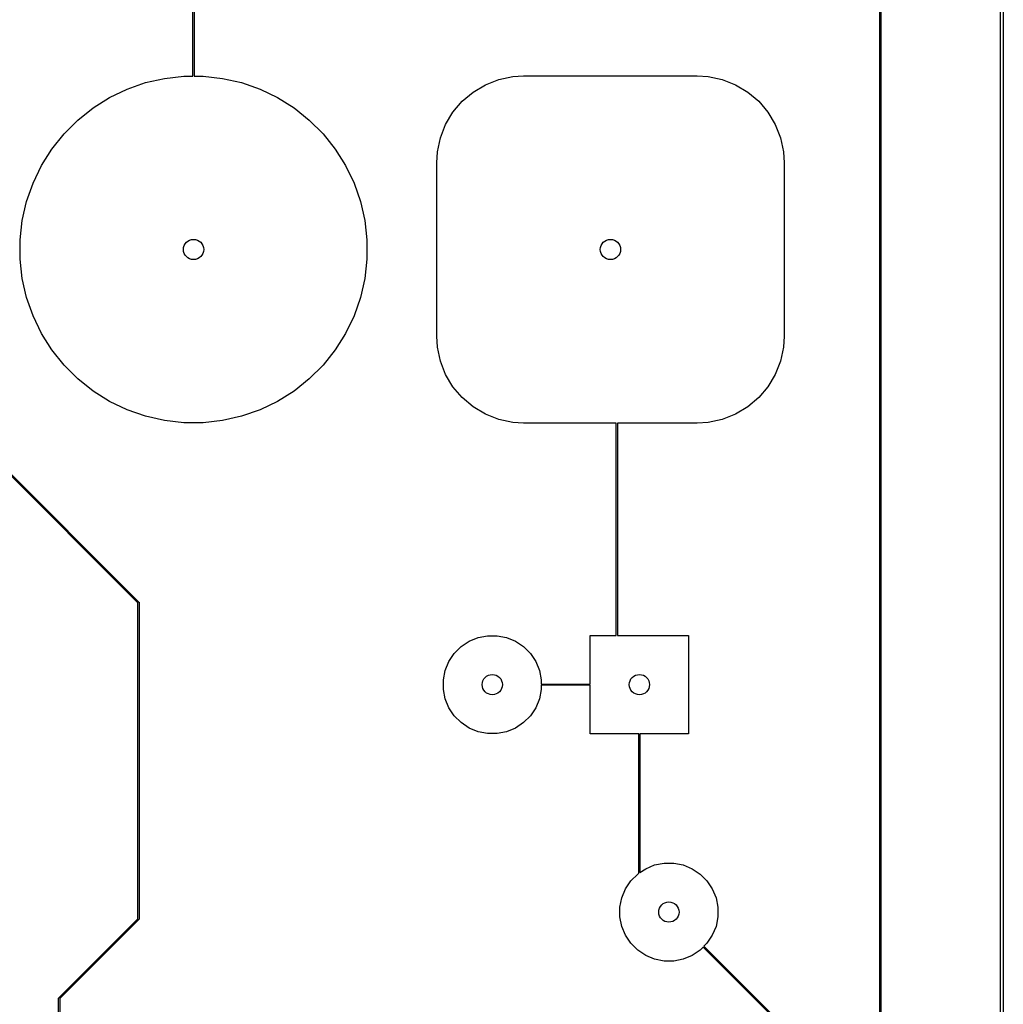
# Model space of a CAD drawing. Extents: x 122.6 to 194.2, y -146.1 to -73.8.
# Tile 9 of 11: x 177.2 to 194.2, y -117 to -100. Entities that reach past the tile are written whole.
import ezdxf

# ---------------------------------------------------------------- set-up
doc = ezdxf.new("R2010")
doc.units = 0
doc.layers.add('BLACK', color=7, linetype='CONTINUOUS')

msp = doc.modelspace()

# ---------------------------------------------------------------- linework, layer by layer
at = {"layer": 'BLACK', "linetype": 'CONTINUOUS'}
for p, q in [((194.13, -146.075), (194.13, -73.805)), ((194.18, -73.78), (194.18, -146.1)), ((192.045, -131.225858), (192.045, -98.5)), ((192.065, -98.504142), (192.065, -131.23)), ((180.185, -101.00472), (180.185, -99.83)), ((180.205, -99.834142), (180.205, -101.00472)), ((179.364493, -101.117248), (179.692481, -101.042387)), ((179.692481, -101.042387), (180.026789, -101.00472)), ((180.026789, -101.00472), (180.185, -101.00472)), ((180.205, -101.00472), (180.363211, -101.00472)), ((180.363211, -101.00472), (180.697519, -101.042387)), ((180.697519, -101.042387), (181.025507, -101.117248)), ((185.236205, -101.152414), (185.466996, -101.062359)), ((185.466996, -101.062359), (185.709461, -101.011519)), ((185.709461, -101.011519), (185.895, -101)), ((185.895, -101), (188.895, -101)), ((188.895, -101), (189.080539, -101.011519)), ((189.080539, -101.011519), (189.323004, -101.062359)), ((189.323004, -101.062359), (189.553795, -101.152414)), ((178.743843, -101.37433), (179.04695, -101.228361)), ((179.04695, -101.228361), (179.364493, -101.117248)), ((181.025507, -101.117248), (181.34305, -101.228361)), ((181.34305, -101.228361), (181.646157, -101.37433)), ((185.023385, -101.279227), (185.236205, -101.152414)), ((189.553795, -101.152414), (189.766615, -101.279227)), ((178.458986, -101.553317), (178.743843, -101.37433)), ((181.646157, -101.37433), (181.931014, -101.553317)), ((184.83434, -101.43934), (185.023385, -101.279227)), ((189.766615, -101.279227), (189.95566, -101.43934)), ((178.19596, -101.763074), (178.458986, -101.553317)), ((181.931014, -101.553317), (182.19404, -101.763074)), ((184.674227, -101.628385), (184.83434, -101.43934)), ((189.95566, -101.43934), (190.115773, -101.628385)), ((184.547414, -101.841205), (184.674227, -101.628385)), ((190.115773, -101.628385), (190.242586, -101.841205)), ((177.958074, -102.00096), (178.19596, -101.763074)), ((182.19404, -101.763074), (182.431926, -102.00096)), ((184.457359, -102.071996), (184.547414, -101.841205)), ((190.242586, -101.841205), (190.332641, -102.071996)), ((177.748317, -102.263986), (177.958074, -102.00096)), ((182.431926, -102.00096), (182.641683, -102.263986)), ((184.406519, -102.314461), (184.457359, -102.071996)), ((190.332641, -102.071996), (190.383481, -102.314461)), ((177.56933, -102.548843), (177.748317, -102.263986)), ((182.641683, -102.263986), (182.82067, -102.548843)), ((184.395, -102.5), (184.406519, -102.314461)), ((190.383481, -102.314461), (190.395, -102.5)), ((177.423361, -102.85195), (177.56933, -102.548843)), ((182.82067, -102.548843), (182.966639, -102.85195)), ((184.395, -105.5), (184.395, -102.5)), ((190.395, -102.5), (190.395, -105.5)), ((177.312248, -103.169493), (177.423361, -102.85195)), ((182.966639, -102.85195), (183.077752, -103.169493)), ((177.237387, -103.497481), (177.312248, -103.169493)), ((183.077752, -103.169493), (183.152613, -103.497481)), ((177.19972, -103.831789), (177.237387, -103.497481)), ((183.152613, -103.497481), (183.19028, -103.831789)), ((177.19972, -104.168211), (177.19972, -103.831789)), ((183.19028, -103.831789), (183.19028, -104.168211)), ((179.235, -110.104142), (173.380858, -104.25)), ((173.392071, -104.232929), (179.252071, -110.092929)), ((177.237387, -104.502519), (177.19972, -104.168211)), ((183.19028, -104.168211), (183.152613, -104.502519)), ((177.312248, -104.830507), (177.237387, -104.502519)), ((183.152613, -104.502519), (183.077752, -104.830507)), ((177.423361, -105.14805), (177.312248, -104.830507)), ((183.077752, -104.830507), (182.966639, -105.14805)), ((177.56933, -105.451157), (177.423361, -105.14805)), ((182.966639, -105.14805), (182.82067, -105.451157)), ((177.748317, -105.736014), (177.56933, -105.451157)), ((182.82067, -105.451157), (182.641683, -105.736014)), ((184.406519, -105.685539), (184.395, -105.5)), ((190.395, -105.5), (190.383481, -105.685539)), ((177.958074, -105.99904), (177.748317, -105.736014)), ((182.641683, -105.736014), (182.431926, -105.99904)), ((184.457359, -105.928004), (184.406519, -105.685539)), ((190.383481, -105.685539), (190.332641, -105.928004)), ((178.19596, -106.236926), (177.958074, -105.99904)), ((182.431926, -105.99904), (182.19404, -106.236926)), ((184.547414, -106.158795), (184.457359, -105.928004)), ((190.332641, -105.928004), (190.242586, -106.158795)), ((184.674227, -106.371615), (184.547414, -106.158795)), ((190.242586, -106.158795), (190.115773, -106.371615)), ((178.458986, -106.446683), (178.19596, -106.236926)), ((182.19404, -106.236926), (181.931014, -106.446683)), ((178.743843, -106.62567), (178.458986, -106.446683)), ((181.931014, -106.446683), (181.646157, -106.62567)), ((184.83434, -106.56066), (184.674227, -106.371615)), ((190.115773, -106.371615), (189.95566, -106.56066)), ((179.04695, -106.771639), (178.743843, -106.62567)), ((181.646157, -106.62567), (181.34305, -106.771639)), ((185.023385, -106.720773), (184.83434, -106.56066)), ((189.95566, -106.56066), (189.766615, -106.720773)), ((179.364493, -106.882752), (179.04695, -106.771639)), ((181.34305, -106.771639), (181.025507, -106.882752)), ((185.236205, -106.847586), (185.023385, -106.720773)), ((185.466996, -106.937641), (185.236205, -106.847586)), ((189.553795, -106.847586), (189.323004, -106.937641)), ((189.766615, -106.720773), (189.553795, -106.847586)), ((179.692481, -106.957613), (179.364493, -106.882752)), ((180.026789, -106.99528), (179.692481, -106.957613)), ((180.363211, -106.99528), (180.026789, -106.99528)), ((180.697519, -106.957613), (180.363211, -106.99528)), ((181.025507, -106.882752), (180.697519, -106.957613)), ((185.709461, -106.988481), (185.466996, -106.937641)), ((185.895, -107), (185.709461, -106.988481)), ((187.495, -107), (185.895, -107)), ((187.495, -110.67), (187.495, -107)), ((188.895, -107), (187.515, -107)), ((187.515, -107), (187.515, -110.67)), ((189.080539, -106.988481), (188.895, -107)), ((189.323004, -106.937641), (189.080539, -106.988481)), ((179.235, -115.565858), (179.235, -110.104142)), ((179.252071, -110.092929), (179.254239, -110.096173)), ((179.254239, -110.096173), (179.255, -110.1)), ((179.255, -110.1), (179.255, -115.57)), ((184.954313, -110.770367), (185.108258, -110.706601)), ((185.108258, -110.706601), (185.271685, -110.674093)), ((185.271685, -110.674093), (185.438315, -110.674093)), ((185.438315, -110.674093), (185.601742, -110.706601)), ((185.601742, -110.706601), (185.755687, -110.770367)), ((187.045, -111.51), (187.045, -110.67)), ((187.045, -110.67), (187.495, -110.67)), ((187.515, -110.67), (188.745, -110.67)), ((188.745, -110.67), (188.745, -112.37)), ((184.697941, -110.980766), (184.815766, -110.862941)), ((184.815766, -110.862941), (184.954313, -110.770367)), ((185.755687, -110.770367), (185.894234, -110.862941)), ((185.894234, -110.862941), (186.012059, -110.980766)), ((184.605367, -111.119313), (184.697941, -110.980766)), ((186.012059, -110.980766), (186.104633, -111.119313)), ((184.509093, -111.436685), (184.541601, -111.273258)), ((184.541601, -111.273258), (184.605367, -111.119313)), ((186.104633, -111.119313), (186.168399, -111.273258)), ((186.168399, -111.273258), (186.200907, -111.436685)), ((184.509093, -111.603315), (184.509093, -111.436685)), ((186.200907, -111.436685), (186.200907, -111.51)), ((184.541601, -111.766742), (184.509093, -111.603315)), ((186.200907, -111.603315), (186.168399, -111.766742)), ((186.200907, -111.51), (187.045, -111.51)), ((187.045, -111.53), (186.200907, -111.53)), ((186.200907, -111.53), (186.200907, -111.603315)), ((187.045, -112.37), (187.045, -111.53)), ((184.605367, -111.920687), (184.541601, -111.766742)), ((186.168399, -111.766742), (186.104633, -111.920687)), ((184.697941, -112.059234), (184.605367, -111.920687)), ((186.104633, -111.920687), (186.012059, -112.059234)), ((184.815766, -112.177059), (184.697941, -112.059234)), ((186.012059, -112.059234), (185.894234, -112.177059)), ((184.954313, -112.269633), (184.815766, -112.177059)), ((185.108258, -112.333399), (184.954313, -112.269633)), ((185.755687, -112.269633), (185.601742, -112.333399)), ((185.894234, -112.177059), (185.755687, -112.269633)), ((185.271685, -112.365907), (185.108258, -112.333399)), ((185.438315, -112.365907), (185.271685, -112.365907)), ((185.601742, -112.333399), (185.438315, -112.365907)), ((187.885, -112.37), (187.045, -112.37)), ((187.885, -114.780089), (187.885, -112.37)), ((188.745, -112.37), (187.905, -112.37)), ((187.905, -112.37), (187.905, -114.766725)), ((188.004313, -114.700367), (188.158258, -114.636601)), ((188.158258, -114.636601), (188.321685, -114.604093)), ((188.321685, -114.604093), (188.488315, -114.604093)), ((188.488315, -114.604093), (188.651742, -114.636601)), ((188.651742, -114.636601), (188.805687, -114.700367)), ((187.747941, -114.910766), (187.865766, -114.792941)), ((187.865766, -114.792941), (187.885, -114.780089)), ((187.905, -114.766725), (188.004313, -114.700367)), ((188.805687, -114.700367), (188.944234, -114.792941)), ((188.944234, -114.792941), (189.062059, -114.910766)), ((187.655367, -115.049313), (187.747941, -114.910766)), ((189.062059, -114.910766), (189.154633, -115.049313)), ((187.591601, -115.203258), (187.655367, -115.049313)), ((189.154633, -115.049313), (189.218399, -115.203258)), ((187.559093, -115.366685), (187.591601, -115.203258)), ((189.218399, -115.203258), (189.250907, -115.366685)), ((187.559093, -115.533315), (187.559093, -115.366685)), ((189.250907, -115.366685), (189.250907, -115.533315)), ((177.867929, -116.932929), (179.235, -115.565858)), ((179.252071, -115.577071), (177.885, -116.944142)), ((179.254239, -115.573827), (179.252071, -115.577071)), ((179.255, -115.57), (179.254239, -115.573827)), ((187.591601, -115.696742), (187.559093, -115.533315)), ((187.655367, -115.850687), (187.591601, -115.696742)), ((189.218399, -115.696742), (189.154633, -115.850687)), ((189.250907, -115.533315), (189.218399, -115.696742)), ((187.747941, -115.989234), (187.655367, -115.850687)), ((189.154633, -115.850687), (189.062059, -115.989234)), ((187.865766, -116.107059), (187.747941, -115.989234)), ((189.062059, -115.989234), (189.010217, -116.041075)), ((189.010217, -116.041075), (190.242071, -117.272929)), ((188.004313, -116.199633), (187.865766, -116.107059)), ((188.158258, -116.263399), (188.004313, -116.199633)), ((188.805687, -116.199633), (188.651742, -116.263399)), ((188.944234, -116.107059), (188.805687, -116.199633)), ((188.996075, -116.055217), (188.944234, -116.107059)), ((190.225, -117.284142), (188.996075, -116.055217)), ((188.321685, -116.295907), (188.158258, -116.263399)), ((188.488315, -116.295907), (188.321685, -116.295907)), ((188.651742, -116.263399), (188.488315, -116.295907)), ((177.865, -116.94), (177.865761, -116.936173)), ((177.865, -126.075858), (177.865, -116.94)), ((177.865761, -116.936173), (177.867929, -116.932929)), ((177.885, -116.944142), (177.885, -143.355858))]:
    msp.add_line(p, q, dxfattribs=at)
at = {"layer": 'BLACK'}
for centre in [(180.195, -104), (180.195, -104), (187.395, -104), (187.395, -104), (185.355, -111.52), (185.355, -111.52), (187.895, -111.52), (187.895, -111.52), (188.405, -115.45), (188.405, -115.45)]:
    msp.add_circle(centre, 0.175, dxfattribs=at)
at = {"layer": 'WHITE'}
for centre in [(180.195, -104), (187.395, -104), (185.355, -111.52), (187.895, -111.52), (188.405, -115.45)]:
    msp.add_circle(centre, 0.175, dxfattribs=at)

doc.saveas('drawing.dxf')
